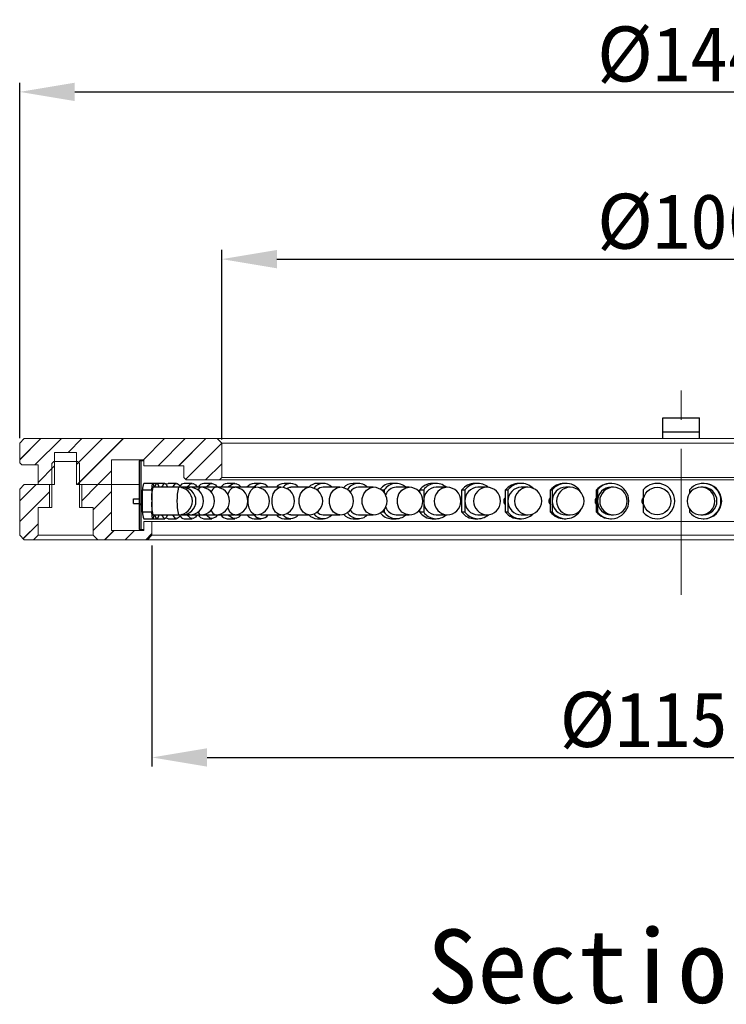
# Model space of a CAD drawing. Header units: millimetres. Extents: x -201 to 202, y 143 to 428.
# Tile 3 of 9: x 61 to 99, y 304 to 357. Entities that reach past the tile are written whole.
import ezdxf

# ---------------------------------------------------------------- set-up
doc = ezdxf.new("R2010")
doc.units = ezdxf.units.MM
doc.header["$LTSCALE"] = 0.25
doc.linetypes.add('CENTER', pattern=[50.8, 31.75, -6.35, 6.35, -6.35])
doc.layers.get('0').update_dxf_attribs({"lineweight": 30})
for name, color, linetype, lineweight in [('BASE', 7, 'Continuous', 20), ('CENTER', 1, 'CENTER', 9), ('COVER', 7, 'Continuous', 20), ('DIMENSION', 6, 'Continuous', 9)]:
    doc.layers.add(name, color=color, linetype=linetype, lineweight=lineweight)
doc.layers.add('CABLE 3P', color=7, linetype='Continuous')
doc.layers.add('PCB ASSY', color=7, linetype='Continuous')
doc.styles.add('VS Standard', font='msgothic.ttc', dxfattribs={"height": 3})
doc.dimstyles.new('VS Standard x0.5', dxfattribs={"dimtxt": 3, "dimasz": 3, "dimexe": 0.5, "dimexo": 0.8, "dimgap": 0.5, "dimtad": 3, "dimlfac": 2, "dimrnd": 0.0001, "dimzin": 9, "dimdsep": 46, "dimtxsty": 'VS Standard', "dimcen": 0, "dimaunit": 1, "dimadec": 0, "dimazin": 2, "dimtfac": 1, "dimtmove": 0, "dimatfit": 3, "dimfxl": 1, "dimtolj": 1, "dimtzin": 0, "dimarcsym": 0})
pattern_1 = [(45, (-143.509, 173.5865), (-2.245064, 2.245064), [])]

# ---------------------------------------------------------------- blocks, each defined once
blk = doc.blocks.new('SW_HATCH_2')
at = {"color": 0, "linetype": 'Continuous', "lineweight": 0}
for p, q in [((0, 0), (-0.89, -0.89)), ((0.735, -0.387), (-0.89, -2.012)), ((0.11, -2.135), (-0.698, -2.943))]:
    blk.add_line(p, q, dxfattribs=at)
blk = doc.blocks.new('SW_HATCH_4')
at = {"color": 0, "linetype": 'Continuous', "lineweight": 0}
for p, q in [((0, 0), (-0.882, -0.882)), ((0.743, -0.38), (-0.257, -1.38)), ((0.743, -1.502), (-0.257, -2.502)), ((0.866, -2.502), (0.366, -3.002)), ((1.989, -2.502), (1.489, -3.002)), ((2.943, -2.67), (2.611, -3.002))]:
    blk.add_line(p, q, dxfattribs=at)
blk = doc.blocks.new('SW_HATCH_5')
at = {"color": 0, "linetype": 'Continuous', "lineweight": 0}
for p, q in [((0, 0), (-1.145, -1.145)), ((1.123, 0), (-0.312, -1.435)), ((2.245, 0), (1.495, -0.75)), ((3.368, 0), (1.955, -1.412)), ((4.49, 0), (1.99, -2.5)), ((6.735, 0), (5.585, -1.15)), ((7.858, 0), (6.383, -1.475)), ((8.98, 0), (7.505, -1.475)), ((9.854, -0.249), (7.887, -2.216)), ((0.755, -1.49), (-0.145, -2.39)), ((9.855, -1.37), (8.975, -2.25)), ((3.855, -1.757), (3.113, -2.5))]:
    blk.add_line(p, q, dxfattribs=at)
blk = doc.blocks.new('*D409')
at = {"layer": 'Defpoints', "color": 0}
for p in [(122.04, 344.156), (72.04, 333.538), (122.04, 333.538)]:
    blk.add_point(p, dxfattribs=at)
at = {"layer": 'DIMENSION', "color": 0, "lineweight": -2}
for p, q in [((72.04, 334.338), (72.04, 344.656)), ((122.04, 334.338), (122.04, 344.656)), ((75.04, 344.156), (119.04, 344.156))]:
    blk.add_line(p, q, dxfattribs=at)
at = {"layer": 'DIMENSION', "color": 0}
for points in [[(75.04, 344.656), (75.04, 343.656), (72.04, 344.156)], [(119.04, 343.656), (119.04, 344.656), (122.04, 344.156)]]:
    blk.add_solid(points, dxfattribs=at)
at = {"layer": 'DIMENSION', "color": 0, "insert": (97.04, 346.157), "char_height": 3, "attachment_point": 5, "style": 'VS Standard'}
blk.add_mtext('\\A1;\\A1;%%c100', dxfattribs=at)
blk = doc.blocks.new('*D410')
at = {"layer": 'Defpoints', "color": 0}
for p in [(133.04, 353.258), (61.04, 333.61), (133.04, 333.61)]:
    blk.add_point(p, dxfattribs=at)
at = {"layer": 'DIMENSION', "color": 0, "lineweight": -2}
for p, q in [((61.04, 334.41), (61.04, 353.758)), ((133.04, 334.41), (133.04, 353.758)), ((64.04, 353.258), (130.04, 353.258))]:
    blk.add_line(p, q, dxfattribs=at)
at = {"layer": 'DIMENSION', "color": 0}
for points in [[(64.04, 353.758), (64.04, 352.758), (61.04, 353.258)], [(130.04, 352.758), (130.04, 353.758), (133.04, 353.258)]]:
    blk.add_solid(points, dxfattribs=at)
at = {"layer": 'DIMENSION', "color": 0, "insert": (97.04, 355.259), "char_height": 3, "attachment_point": 5, "style": 'VS Standard'}
blk.add_mtext('\\A1;\\A1;%%c144', dxfattribs=at)
blk = doc.blocks.new('*D411')
at = {"layer": 'Defpoints', "color": 0}
for p in [(68.24, 329.38), (125.84, 329.38), (125.84, 317.042)]:
    blk.add_point(p, dxfattribs=at)
at = {"layer": 'DIMENSION', "color": 0, "lineweight": -2}
for p, q in [((68.24, 328.58), (68.24, 316.542)), ((125.84, 328.58), (125.84, 316.542)), ((71.24, 317.042), (122.84, 317.042))]:
    blk.add_line(p, q, dxfattribs=at)
at = {"layer": 'DIMENSION', "color": 0}
for points in [[(71.24, 317.542), (71.24, 316.542), (68.24, 317.042)], [(122.84, 316.542), (122.84, 317.542), (125.84, 317.042)]]:
    blk.add_solid(points, dxfattribs=at)
at = {"layer": 'DIMENSION', "color": 0, "insert": (97.04, 319.043), "char_height": 3, "attachment_point": 5, "style": 'VS Standard'}
blk.add_mtext('\\A1;\\A1;%%c115.2', dxfattribs=at)

msp = doc.modelspace()

# ---------------------------------------------------------------- hatches: boundary and pattern name
at = {"layer": 'BASE'}
h = msp.add_hatch(dxfattribs=at)
h.set_pattern_fill('ANSI31', color=256, style=0)
h.set_pattern_definition(pattern_1)
h.paths.add_polyline_path([(61.04, 334.1404), (61.04, 333.0804), (61.165, 332.9554), (62.04, 332.9554), (62.04, 331.8904), (62.94, 331.8904), (62.94, 333.6404), (64.14, 333.6404), (64.14, 331.8904), (66.04, 331.8904), (66.04, 333.2404), (67.79, 333.2404), (67.79, 332.9154), (69.98, 332.9154), (69.98, 332.2654), (70.105, 332.1404), (71.915, 332.1404), (72.04, 332.2654), (72.04, 334.1404), (71.79, 334.3904), (61.29, 334.3904)], flags=0)
at = {"layer": 'COVER'}
h = msp.add_hatch(dxfattribs=at)
h.set_pattern_fill('ANSI31', color=256, style=0)
h.set_pattern_definition(pattern_1)
h.paths.add_polyline_path([(62.665, 331.8904), (61.29, 331.8904), (61.04, 331.6404), (61.04, 329.1388), (61.29, 328.8888), (61.79, 328.8888), (62.04, 329.1388), (62.04, 330.6388), (62.665, 330.6388)], flags=0)
h = msp.add_hatch(dxfattribs=at)
h.set_pattern_fill('ANSI31', color=256, style=0)
h.set_pattern_definition(pattern_1)
h.paths.add_polyline_path([(68.24, 329.8888), (67.79, 329.8888), (67.79, 329.3888), (66.04, 329.3888), (66.04, 331.8904), (64.415, 331.8904), (64.415, 330.6388), (65.04, 330.6388), (65.04, 329.1388), (65.29, 328.8888), (67.99, 328.8888), (68.24, 329.1388)], flags=0)
at = {"layer": 'PCB ASSY', "linetype": 'Continuous', "lineweight": 18}
h = msp.add_hatch(dxfattribs=at)
h.set_pattern_fill('ANSI31', color=256, style=0)
h.set_pattern_definition(pattern_1)
h.paths.add_polyline_path([(67.64, 333.1904), (67.54, 333.1904), (67.54, 329.4404), (67.64, 329.4404)], flags=0)

# ---------------------------------------------------------------- linework, layer by layer
at = {"color": 7, "linetype": 'Continuous', "lineweight": 25}
for p, q in [((61.29, 334.3904), (61.04, 334.1404)), ((67.54, 333.1904), (67.54, 329.4404)), ((67.64, 333.1904), (67.54, 333.1904)), ((67.64, 333.1904), (67.64, 329.4404)), ((61.29, 331.8904), (61.04, 331.6404)), ((67.54, 329.4404), (67.64, 329.4404))]:
    msp.add_line(p, q, dxfattribs=at)
at = {"layer": 'BASE'}
for p, q in [((61.29, 334.3904), (71.79, 334.3904)), ((72.04, 334.1404), (71.79, 334.3904)), ((71.79, 334.3904), (122.29, 334.3904)), ((61.04, 333.0804), (61.04, 334.1404)), ((72.04, 334.1404), (72.04, 332.2654)), ((122.04, 334.1404), (72.04, 334.1404)), ((62.94, 333.6404), (64.14, 333.6404)), ((62.94, 333.6404), (62.94, 331.8904)), ((64.14, 331.8904), (64.14, 333.6404)), ((61.04, 333.0804), (61.165, 332.9554)), ((62.04, 332.9554), (61.165, 332.9554)), ((62.04, 331.8904), (62.04, 332.9554)), ((62.89, 333.1388), (62.79, 333.0388)), ((64.19, 333.1388), (62.89, 333.1388)), ((64.29, 333.0388), (64.19, 333.1388)), ((67.79, 333.2404), (66.04, 333.2404)), ((66.04, 333.2404), (66.04, 331.8904)), ((67.64, 333.1904), (67.79, 333.1904)), ((67.79, 332.9154), (67.79, 333.2404)), ((69.98, 332.9154), (67.79, 332.9154)), ((69.98, 332.2654), (69.98, 332.9154)), ((69.98, 332.2654), (70.105, 332.1404)), ((71.915, 332.1404), (72.04, 332.2654)), ((72.04, 332.2654), (122.04, 332.2654)), ((71.915, 332.1404), (70.105, 332.1404)), ((122.165, 332.1404), (71.915, 332.1404))]:
    msp.add_line(p, q, dxfattribs=at)
at = {"layer": 'CABLE 3P'}
for p, q in [((96.04, 334.7654), (96.04, 335.5154)), ((96.04, 335.5154), (98.04, 335.5154)), ((98.04, 334.7654), (98.04, 335.5154)), ((96.04, 334.3904), (96.04, 334.7654)), ((96.04, 334.7654), (98.04, 334.7654)), ((98.04, 334.3904), (98.04, 334.7654))]:
    msp.add_line(p, q, dxfattribs=at)
at = {"layer": 'CENTER'}
msp.add_line((97.04, 325.8888), (97.04, 337.8888), dxfattribs=at)
at = {"layer": 'COVER'}
for p, q in [((62.79, 330.6388), (62.79, 333.0388)), ((64.29, 333.0388), (64.29, 330.6388)), ((62.665, 331.8904), (61.29, 331.8904)), ((62.94, 331.8904), (62.04, 331.8904)), ((62.665, 331.8904), (62.665, 330.6388)), ((66.04, 331.8904), (64.14, 331.8904)), ((64.415, 330.6388), (64.415, 331.8904)), ((66.04, 331.8904), (64.415, 331.8904)), ((66.04, 331.8904), (66.04, 329.3888)), ((66.04, 331.8904), (67.54, 331.8904)), ((61.04, 329.1388), (61.04, 331.6404)), ((62.04, 330.6388), (62.665, 330.6388)), ((62.04, 330.6388), (62.04, 329.1388)), ((62.265, 330.6388), (62.79, 330.6388)), ((64.29, 330.6388), (64.815, 330.6388)), ((64.415, 330.6388), (65.04, 330.6388)), ((65.04, 329.1388), (65.04, 330.6388)), ((67.79, 329.3888), (67.79, 329.8888)), ((67.79, 329.8888), (68.24, 329.8888)), ((68.24, 329.8888), (68.24, 329.1388)), ((125.84, 329.8888), (68.24, 329.8888)), ((61.04, 329.1388), (61.29, 328.8888)), ((61.79, 328.8888), (62.04, 329.1388)), ((62.04, 329.1388), (62.265, 329.1388)), ((62.265, 329.1388), (62.674, 329.1388)), ((62.674, 329.1388), (63.107, 329.1388)), ((63.107, 329.1388), (63.9731, 329.1388)), ((63.9731, 329.1388), (64.4061, 329.1388)), ((64.4061, 329.1388), (64.815, 329.1388)), ((64.815, 329.1388), (65.04, 329.1388)), ((65.04, 329.1388), (65.29, 328.8888)), ((66.04, 329.3888), (67.79, 329.3888)), ((67.79, 329.4404), (67.64, 329.4404)), ((67.99, 328.8888), (68.24, 329.1388)), ((68.24, 329.1388), (125.84, 329.1388)), ((61.79, 328.8888), (61.29, 328.8888)), ((65.29, 328.8888), (61.79, 328.8888)), ((67.99, 328.8888), (65.29, 328.8888)), ((126.09, 328.8888), (67.99, 328.8888))]:
    msp.add_line(p, q, dxfattribs=at)
at = {"layer": 'PCB ASSY', "linetype": 'Continuous', "lineweight": 25}
for p, q in [((68.2914, 331.9561), (67.7933, 331.9561)), ((68.5055, 331.9561), (68.2914, 331.9561)), ((69.6861, 331.7436), (68.2914, 331.7436)), ((68.9367, 331.9561), (68.5055, 331.9561)), ((69.5818, 331.9561), (69.1119, 331.9561)), ((69.8842, 331.7436), (69.6861, 331.7436)), ((69.8549, 331.7244), (69.8842, 331.7436)), ((70.289, 331.7436), (69.8842, 331.7436)), ((70.4358, 331.9561), (69.9827, 331.9561)), ((70.8973, 331.7436), (70.289, 331.7436)), ((71.7047, 331.7436), (70.8973, 331.7436)), ((71.4924, 331.9561), (71.0594, 331.9561)), ((72.7048, 331.7436), (71.7047, 331.7436)), ((72.7433, 331.9561), (72.3338, 331.9561)), ((72.7293, 331.7432), (72.7433, 331.7436)), ((73.8902, 331.7436), (72.7433, 331.7436)), ((74.1792, 331.9561), (73.7962, 331.9561)), ((75.2517, 331.7436), (74.1792, 331.7436)), ((75.7891, 331.9561), (75.4355, 331.9561)), ((76.7791, 331.7436), (75.7891, 331.7436)), ((77.5607, 331.9561), (77.2393, 331.9561)), ((78.4606, 331.7436), (77.5607, 331.7436)), ((79.4806, 331.9561), (79.1938, 331.9561)), ((80.2836, 331.7436), (79.4806, 331.7436)), ((81.5341, 331.9561), (81.2841, 331.9561)), ((82.2341, 331.7436), (81.5341, 331.7436)), ((83.7056, 331.9561), (83.4942, 331.9561)), ((84.2972, 331.7436), (83.7056, 331.7436)), ((85.9785, 331.9561), (85.8075, 331.9561)), ((86.4574, 331.7436), (85.9785, 331.7436)), ((88.3357, 331.9561), (88.2063, 331.9561)), ((88.6981, 331.7436), (88.3357, 331.7436)), ((90.7591, 331.9561), (90.6723, 331.9561)), ((91.0022, 331.7436), (90.7591, 331.7436)), ((93.2303, 331.9561), (93.1868, 331.9561)), ((93.3524, 331.7436), (93.2303, 331.7436)), ((98.2407, 331.7436), (98.1187, 331.7436)), ((98.2843, 331.9561), (98.2407, 331.9561)), ((67.7279, 331.5969), (68.226, 331.5969)), ((67.7279, 331.1186), (67.7279, 331.5969)), ((68.226, 331.5969), (68.226, 330.9936)), ((80.7292, 331.5969), (80.8845, 331.5969)), ((80.8845, 331.5969), (80.8845, 331.4424)), ((82.8145, 331.5969), (83.0258, 331.5969)), ((82.8145, 331.4686), (82.8145, 331.5969)), ((83.0258, 331.5969), (83.0258, 330.9936)), ((85.1028, 331.1186), (85.1028, 331.5969)), ((85.1028, 331.5969), (85.2738, 331.5969)), ((85.2738, 331.5969), (85.2738, 330.9936)), ((87.4819, 331.5969), (87.6113, 331.5969)), ((87.4819, 331.1186), (87.4819, 331.5969)), ((87.6113, 331.5969), (87.6113, 330.9936)), ((89.9337, 331.1186), (89.9337, 331.5969)), ((89.9337, 331.5969), (90.0205, 331.5969)), ((90.0205, 331.5969), (90.0205, 330.9936)), ((92.4396, 331.1186), (92.4396, 331.5969)), ((92.4396, 331.5969), (92.4832, 331.5969)), ((92.4832, 331.5969), (92.4832, 330.9936)), ((94.9806, 331.5969), (94.9806, 330.9936)), ((97.4936, 331.5969), (97.4936, 331.408)), ((67.229, 330.8686), (67.229, 331.1186)), ((67.229, 331.1186), (67.54, 331.1186)), ((67.229, 330.8686), (67.54, 330.8686)), ((67.6435, 330.8686), (67.7271, 330.8686)), ((67.6436, 331.1186), (67.7271, 331.1186)), ((67.7271, 330.8686), (67.7271, 331.1186)), ((67.7271, 331.1186), (67.7279, 331.1186)), ((67.7279, 330.8686), (67.7271, 330.8686)), ((67.7279, 330.8686), (67.7279, 331.1186)), ((67.7279, 330.3904), (67.7279, 330.8686)), ((68.226, 330.9936), (68.226, 330.3904)), ((83.0258, 330.9936), (83.0258, 330.3904)), ((85.0367, 331.1186), (85.0934, 331.1186)), ((85.0367, 330.8686), (85.0934, 330.8686)), ((85.0934, 330.8686), (85.0934, 331.1186)), ((85.0934, 331.1186), (85.1028, 331.1186)), ((85.1028, 330.8686), (85.0934, 330.8686)), ((85.1028, 330.8686), (85.1028, 331.1186)), ((85.1028, 330.3904), (85.1028, 330.8686)), ((85.2738, 330.9936), (85.2738, 330.3904)), ((87.4104, 330.8686), (87.4722, 330.8686)), ((87.4169, 331.1186), (87.4722, 331.1186)), ((87.4722, 330.8686), (87.4722, 331.1186)), ((87.4722, 331.1186), (87.4819, 331.1186)), ((87.4819, 330.8686), (87.4722, 330.8686)), ((87.4819, 330.8686), (87.4819, 331.1186)), ((87.4819, 330.3904), (87.4819, 330.8686)), ((87.6113, 330.9936), (87.6113, 330.3904)), ((89.8681, 330.8686), (89.9239, 330.8686)), ((89.8748, 331.1186), (89.9239, 331.1186)), ((89.9239, 330.8686), (89.9239, 331.1186)), ((89.9239, 331.1186), (89.9337, 331.1186)), ((89.9337, 330.8686), (89.9239, 330.8686)), ((89.9337, 330.8686), (89.9337, 331.1186)), ((89.9337, 330.3904), (89.9337, 330.8686)), ((90.0205, 330.9936), (90.0205, 330.3904)), ((92.3861, 331.1186), (92.4297, 331.1186)), ((92.3861, 330.8686), (92.4297, 330.8686)), ((92.4297, 330.8686), (92.4297, 331.1186)), ((92.4297, 331.1186), (92.4396, 331.1186)), ((92.4396, 330.8686), (92.4297, 330.8686)), ((92.4396, 330.8686), (92.4396, 331.1186)), ((92.4396, 330.3904), (92.4396, 330.8686)), ((92.4832, 330.9936), (92.4832, 330.3904)), ((94.9706, 330.8686), (94.9706, 331.1186)), ((94.9706, 331.1186), (94.9806, 331.1186)), ((94.9806, 330.8686), (94.9706, 330.8686)), ((94.9806, 330.9936), (94.9806, 330.3904)), ((68.226, 330.3904), (67.7279, 330.3904)), ((68.2914, 330.2436), (69.6861, 330.2436)), ((69.6861, 330.2436), (69.8842, 330.2436)), ((69.8842, 330.2436), (69.8549, 330.2629)), ((69.8842, 330.2436), (70.289, 330.2436)), ((70.289, 330.2436), (70.8973, 330.2436)), ((70.8973, 330.2436), (71.7047, 330.2436)), ((71.7047, 330.2436), (72.7048, 330.2436)), ((72.7433, 330.2436), (72.7293, 330.244)), ((72.7433, 330.2436), (73.8902, 330.2436)), ((74.1792, 330.2436), (75.2517, 330.2436)), ((75.7891, 330.2436), (76.7791, 330.2436)), ((77.5607, 330.2436), (78.4606, 330.2436)), ((79.4806, 330.2436), (80.2836, 330.2436)), ((80.8845, 330.3904), (80.7292, 330.3904)), ((80.8845, 330.5449), (80.8845, 330.3904)), ((81.5341, 330.2436), (82.2341, 330.2436)), ((82.8145, 330.3904), (82.8145, 330.5187)), ((83.0258, 330.3904), (82.8145, 330.3904)), ((83.7056, 330.2436), (84.2972, 330.2436)), ((85.2738, 330.3904), (85.1028, 330.3904)), ((85.9785, 330.2436), (86.4574, 330.2436)), ((87.6113, 330.3904), (87.4819, 330.3904)), ((88.3357, 330.2436), (88.6981, 330.2436)), ((90.0205, 330.3904), (89.9337, 330.3904)), ((90.7591, 330.2436), (91.0022, 330.2436)), ((92.4832, 330.3904), (92.4396, 330.3904)), ((93.2303, 330.2436), (93.3524, 330.2436)), ((97.4936, 330.5793), (97.4936, 330.3904)), ((98.1187, 330.2436), (98.2407, 330.2436)), ((67.7933, 330.0311), (68.2914, 330.0311)), ((68.2914, 330.0311), (68.5055, 330.0311)), ((68.5055, 330.0311), (68.9367, 330.0311)), ((69.1119, 330.0311), (69.5818, 330.0311)), ((69.9827, 330.0311), (70.4358, 330.0311)), ((71.0594, 330.0311), (71.4924, 330.0311)), ((72.3338, 330.0311), (72.7433, 330.0311)), ((73.7962, 330.0311), (74.1792, 330.0311)), ((75.4355, 330.0311), (75.7891, 330.0311)), ((77.2393, 330.0311), (77.5607, 330.0311)), ((79.1938, 330.0311), (79.4806, 330.0311)), ((81.2841, 330.0311), (81.5341, 330.0311)), ((83.4942, 330.0311), (83.7056, 330.0311)), ((85.8075, 330.0311), (85.9785, 330.0311)), ((88.2063, 330.0311), (88.3357, 330.0311)), ((90.6723, 330.0311), (90.7591, 330.0311)), ((93.1868, 330.0311), (93.2303, 330.0311)), ((98.2407, 330.0311), (98.2843, 330.0311))]:
    msp.add_line(p, q, dxfattribs=at)
at = {"layer": 'PCB ASSY', "linetype": 'Continuous', "lineweight": 25, "flags": 128}
for points in [[(68.226, 331.5969), (68.2465, 331.8066), (68.2718, 331.9294), (68.2991, 331.9521), (68.3257, 331.8722), (68.344, 331.7436)], [(68.4007, 331.7436), (68.416, 331.8066), (68.4663, 331.9294), (68.5209, 331.9521), (68.5737, 331.8722), (68.6102, 331.7436)], [(68.7805, 331.7436), (68.8033, 331.8066), (68.8783, 331.9294), (68.9596, 331.9521), (69.0384, 331.8722), (69.0928, 331.7436)], [(69.0122, 331.9109), (69.0348, 331.9294), (69.1119, 331.9561)], [(69.3754, 331.7436), (69.4055, 331.8066), (69.5047, 331.9294), (69.6121, 331.9521), (69.7162, 331.8722), (69.7881, 331.7436)], [(70.1809, 331.7436), (70.2181, 331.8066), (70.3406, 331.9294), (70.4733, 331.9521), (70.602, 331.8722), (70.6908, 331.7436)], [(70.2057, 331.6712), (70.2358, 331.715), (70.289, 331.7436)], [(71.1907, 331.7436), (71.2348, 331.8066), (71.3797, 331.9294), (71.5367, 331.9521), (71.689, 331.8722), (71.794, 331.7436)], [(72.3714, 331.3371), (72.386, 331.3885), (72.4788, 331.5922), (72.6022, 331.715), (72.7048, 331.7436)], [(72.3973, 331.7436), (72.4478, 331.8066), (72.6141, 331.9294), (72.7942, 331.9521), (72.9689, 331.8722), (73.0894, 331.7436)], [(73.8902, 330.2436), (73.7724, 330.2723), (73.6309, 330.3951), (73.5244, 330.5988), (73.4673, 330.8558), (73.4673, 331.1315), (73.5244, 331.3885), (73.6309, 331.5922), (73.7724, 331.715), (73.8902, 331.7436)], [(74.0661, 331.7227), (74.1347, 331.7404), (74.1792, 331.7436)], [(75.2517, 330.2436), (75.1198, 330.2723), (74.9612, 330.3951), (74.8418, 330.5988), (74.7778, 330.8558), (74.7778, 331.1315), (74.8418, 331.3885), (74.9612, 331.5922), (75.1198, 331.715), (75.2517, 331.7436)], [(75.5665, 331.6744), (75.7402, 331.7404), (75.7891, 331.7436)], [(76.7791, 330.2436), (76.6339, 330.2723), (76.4595, 330.3951), (76.3282, 330.5988), (76.2578, 330.8558), (76.2578, 331.1315), (76.3282, 331.3885), (76.4595, 331.5922), (76.6339, 331.715), (76.7791, 331.7436)], [(78.4606, 330.2436), (78.3034, 330.2723), (78.1144, 330.3951), (77.9721, 330.5988), (77.8959, 330.8558), (77.8959, 331.1315), (77.9721, 331.3885), (78.1144, 331.5922), (78.3034, 331.715), (78.4606, 331.7436)], [(80.2836, 330.2436), (80.1154, 330.2723), (79.9133, 330.3951), (79.7612, 330.5988), (79.6797, 330.8558), (79.6797, 331.1315), (79.7612, 331.3885), (79.9133, 331.5922), (80.1154, 331.715), (80.2836, 331.7436)], [(82.2341, 330.2436), (82.0563, 330.2723), (81.8426, 330.3951), (81.6818, 330.5988), (81.5956, 330.8558), (81.5956, 331.1315), (81.6818, 331.3885), (81.8426, 331.5922), (82.0563, 331.715), (82.2341, 331.7436)], [(72.7048, 330.2436), (72.6022, 330.2723), (72.4788, 330.3951), (72.386, 330.5988), (72.3714, 330.6502)], [(68.344, 330.2436), (68.3257, 330.1151), (68.2991, 330.0352), (68.2718, 330.0579), (68.2465, 330.1807), (68.226, 330.3904)], [(68.6102, 330.2436), (68.5737, 330.1151), (68.5209, 330.0352), (68.4663, 330.0579), (68.416, 330.1807), (68.4007, 330.2436)], [(69.0928, 330.2436), (69.0384, 330.1151), (68.9596, 330.0352), (68.8783, 330.0579), (68.8033, 330.1807), (68.7805, 330.2436)], [(69.1119, 330.0311), (69.0348, 330.0579), (69.0122, 330.0764)], [(69.7881, 330.2436), (69.7162, 330.1151), (69.6121, 330.0352), (69.5047, 330.0579), (69.4055, 330.1807), (69.3754, 330.2436)], [(70.6908, 330.2436), (70.602, 330.1151), (70.4733, 330.0352), (70.3406, 330.0579), (70.2181, 330.1807), (70.1809, 330.2436)], [(70.289, 330.2436), (70.2358, 330.2723), (70.2057, 330.3161)], [(71.7975, 330.2494), (71.689, 330.1151), (71.5367, 330.0352), (71.3797, 330.0579), (71.2348, 330.1807), (71.1907, 330.2436)], [(73.0894, 330.2436), (72.9689, 330.1151), (72.7942, 330.0352), (72.6141, 330.0579), (72.4478, 330.1807), (72.3973, 330.2436)], [(74.1792, 330.2436), (74.1347, 330.2468), (74.0661, 330.2646)], [(75.7891, 330.2436), (75.7402, 330.2468), (75.5665, 330.3129)]]:
    msp.add_lwpolyline(points, dxfattribs=at)
at = {"layer": 'PCB ASSY', "linetype": 'Continuous', "lineweight": 25}
msp.add_circle((95.7306, 330.9936), 0.75, dxfattribs=at)
for centre, radius, start, end in [((68.3822, 331.6634), 0.6576, 153.56945, 185.80604), ((69.8701, 331.2282), 1.6607, 161.9183, 188.11956), ((72.8007, 330.9936), 3.2036, 166.46073, 193.53927), ((69.6861, 330.9936), 0.75, 270, 90), ((70.035, 331.6457), 0.3148, 99.57563, 150.49025), ((69.8842, 330.9936), 0.75, 270, 90), ((70.289, 330.9936), 0.75, 270, 90), ((70.9756, 331.509), 0.2473, 108.44644, 160.60739), ((71.1107, 331.5629), 0.3966, 97.44265, 152.88837), ((70.8973, 330.9936), 0.75, 270, 90), ((71.793, 331.4214), 0.3341, 105.33879, 169.20365), ((71.7047, 330.9936), 0.75, 270, 90), ((72.3738, 331.503), 0.4549, 95.05206, 148.06008), ((72.7048, 330.9936), 0.75, 270, 90), ((73.8275, 331.4391), 0.518, 93.46006, 143.98721), ((74.1792, 331.4729), 0.4729, 34.9262, 145.0738), ((73.8902, 330.9936), 0.75, 270, 90), ((75.4598, 331.3732), 0.5835, 92.37854, 140.58385), ((75.2517, 330.9936), 0.75, 270, 90), ((75.7888, 331.401), 0.5473, 38.75234, 142.223), ((77.2578, 331.3073), 0.6491, 91.63052, 137.75955), ((76.7791, 330.9936), 0.75, 270, 90), ((77.559, 331.3253), 0.6246, 42.04653, 144.07781), ((77.5692, 331.2537), 0.49, 90.99374, 135.17879), ((78.4606, 330.9936), 0.75, 270, 90), ((79.209, 331.2375), 0.7188, 91.21478, 138.51532), ((79.477, 331.2503), 0.7008, 44.74308, 148.54674), ((79.4995, 331.1644), 0.5795, 91.87236, 145.6067), ((80.2836, 330.9936), 0.75, 270, 90), ((81.2976, 331.1683), 0.788, 90.9833, 143.31511), ((81.531, 331.1872), 0.7653, 46.63904, 147.63606), ((81.5538, 331.1018), 0.6421, 91.75922, 159.14356), ((82.2341, 330.9936), 0.75, 270, 90), ((83.5044, 331.1142), 0.842, 90.69356, 145.02143), ((83.7329, 331.0359), 0.7083, 92.21072, 183.41676), ((83.7035, 331.1319), 0.8218, 48.10255, 145.54419), ((84.3511, 330.9936), 0.7519, 94.11094, 265.88906), ((84.2972, 330.9936), 0.75, 270, 90), ((85.814, 331.0726), 0.8836, 90.4175, 143.60259), ((85.9958, 331.0213), 0.7226, 91.36873, 182.19292), ((85.9773, 331.0841), 0.8705, 48.64961, 143.91031), ((86.4914, 330.9936), 0.7508, 92.59948, 267.40052), ((86.4574, 330.9936), 0.75, 270, 90), ((88.2099, 331.0389), 0.9173, 90.22403, 142.5298), ((88.3453, 331.0095), 0.7342, 90.75034, 181.2356), ((88.3353, 331.0431), 0.9116, 45.15344, 142.58864), ((88.717, 330.9936), 0.7502, 91.44885, 268.55115), ((88.6981, 330.9936), 0.75, 270, 90), ((90.6739, 331.014), 0.9422, 90.0963, 141.77973), ((90.7595, 331.014), 0.9412, 28.64405, 141.73402), ((90.7634, 331.0008), 0.7429, 90.32742, 180.54968), ((91.0106, 330.9936), 0.75, 90.63979, 269.36021), ((91.0022, 330.9936), 0.75, 270, 90), ((93.1872, 330.9988), 0.9574, 90.0236, 141.3361), ((93.2314, 330.9936), 0.9611, 218.87848, 141.12152), ((93.2314, 330.9954), 0.7482, 90.08096, 180.13749), ((93.3545, 330.9936), 0.75, 90.15934, 269.84066), ((93.3524, 330.9936), 0.75, 270, 90), ((95.7306, 330.9936), 0.9625, 218.81071, 141.18929), ((98.1187, 330.9936), 0.75, 90, 180), ((98.2418, 330.9936), 0.9611, 218.87848, 141.12152), ((98.1174, 330.9952), 0.7485, 359.88127, 89.90029), ((98.2387, 330.9936), 0.75, 270.15934, 89.84066), ((98.2818, 330.9936), 0.9625, 270.15118, 89.84882), ((70.2364, 330.791), 2.0206, 174.24447, 195.71767), ((81.5538, 330.8855), 0.6421, 200.85644, 268.24078), ((83.7392, 330.9572), 0.7143, 177.07362, 267.2989), ((85.9998, 330.9698), 0.7264, 178.11578, 268.32258), ((88.3476, 330.98), 0.7364, 178.93577, 269.07828), ((90.7644, 330.9875), 0.7439, 179.52576, 269.59714), ((93.2316, 330.9921), 0.7485, 179.88127, 269.90029), ((98.1187, 330.9936), 0.75, 180, 270), ((98.1177, 330.9919), 0.7482, 270.08096, 0.13749), ((68.3822, 330.3239), 0.6576, 174.19396, 206.43055), ((70.035, 330.3416), 0.3148, 209.50975, 260.42437), ((70.9756, 330.4783), 0.2473, 199.39261, 251.55356), ((71.1107, 330.4244), 0.3966, 207.11163, 262.55735), ((71.793, 330.5659), 0.3341, 190.79635, 254.66121), ((72.3738, 330.4843), 0.4549, 211.93992, 264.94794), ((73.8275, 330.5482), 0.518, 216.01279, 266.53994), ((74.1792, 330.5166), 0.4742, 215.14567, 324.85433), ((75.4598, 330.6141), 0.5835, 219.41615, 267.62146), ((75.7888, 330.5883), 0.5486, 217.9447, 321.07996), ((77.2578, 330.68), 0.6491, 222.24045, 268.36948), ((77.5591, 330.6644), 0.6262, 216.09613, 317.77954), ((77.5692, 330.7336), 0.49, 224.82121, 269.00626), ((79.209, 330.7498), 0.7188, 221.48468, 268.78522), ((79.4773, 330.7398), 0.7026, 211.63799, 315.07219), ((79.4995, 330.8229), 0.5795, 214.3933, 268.12764), ((81.2976, 330.819), 0.788, 216.68489, 269.0167), ((81.5313, 330.8024), 0.7668, 212.49962, 313.22528), ((83.5044, 330.8731), 0.842, 214.97857, 269.30644), ((83.7037, 330.857), 0.8229, 214.54373, 311.80954), ((85.814, 330.9147), 0.8836, 216.39741, 269.5825), ((85.9774, 330.9043), 0.8713, 216.14167, 311.29842), ((88.2099, 330.9484), 0.9173, 217.4702, 269.77597), ((88.3353, 330.9442), 0.9116, 217.41136, 314.84656), ((90.6739, 330.9733), 0.9422, 218.22027, 269.9037), ((90.7595, 330.9733), 0.9412, 218.26598, 331.35595), ((93.1872, 330.9885), 0.9574, 218.6639, 269.9764)]:
    msp.add_arc(centre, radius, start, end, dxfattribs=at)
for points, knots in [([(67.6507, 331.1186), (67.6506, 331.1263), (67.6503, 331.1437), (67.6496, 331.1641), (67.6483, 331.1861), (67.6467, 331.1932), (67.6452, 331.1853), (67.6444, 331.1633), (67.6439, 331.141), (67.6435, 331.1121), (67.6432, 331.0628), (67.6431, 330.9908), (67.6432, 330.9186), (67.6435, 330.8685), (67.6438, 330.8394), (67.6443, 330.8169), (67.6452, 330.795), (67.6466, 330.7876), (67.6482, 330.7955), (67.6494, 330.8177), (67.6502, 330.8397), (67.6506, 330.859), (67.6508, 330.8686)], [0, 0, 0, 0, 0.026899, 0.0612878, 0.0978825, 0.1841455, 0.2698482, 0.3065125, 0.3410904, 0.3755937, 0.4120465, 0.4970246, 0.5830308, 0.6196639, 0.6541704, 0.6886512, 0.7252117, 0.81097, 0.8952552, 0.9315453, 0.9659767, 1, 1, 1, 1]), ([(67.7123, 331.1186), (67.7119, 331.1263), (67.711, 331.1437), (67.7091, 331.1641), (67.7058, 331.1861), (67.701, 331.1932), (67.6964, 331.1854), (67.6934, 331.1631), (67.6919, 331.1451), (67.6913, 331.1307), (67.6911, 331.1259)], [0, 0, 0, 0, 0.0750651, 0.1710317, 0.2731538, 0.513882, 0.7530465, 0.8553628, 0.951857, 1, 1, 1, 1]), ([(85.1028, 331.1763), (85.0928, 331.1719), (85.0727, 331.163), (85.0483, 331.143), (85.0371, 331.126), (85.0323, 331.1186)], [0, 0, 0, 0, 0.3605702, 0.7244318, 1, 1, 1, 1]), ([(87.4819, 331.1725), (87.4742, 331.1692), (87.4561, 331.1614), (87.4318, 331.1408), (87.4103, 331.1121), (87.3893, 331.0628), (87.3816, 330.9908), (87.3883, 330.9186), (87.4088, 330.8685), (87.43, 330.8395), (87.4548, 330.8184), (87.4735, 330.8104), (87.4819, 330.8069)], [0, 0, 0, 0, 0.0581241, 0.1376396, 0.2169835, 0.3008104, 0.4962261, 0.6940059, 0.7782476, 0.8575988, 0.9368908, 1, 1, 1, 1]), ([(89.9337, 331.1688), (89.9285, 331.1666), (89.9126, 331.1598), (89.8901, 331.1407), (89.868, 331.1122), (89.8464, 331.0628), (89.8385, 330.9908), (89.8454, 330.9186), (89.8665, 330.8685), (89.8882, 330.8396), (89.9113, 330.82), (89.9278, 330.813), (89.9337, 330.8105)], [0, 0, 0, 0, 0.04022553, 0.12296145, 0.20551887, 0.29274083, 0.49607104, 0.7018612, 0.78951473, 0.87207973, 0.95458322, 1, 1, 1, 1]), ([(92.4396, 331.1654), (92.4369, 331.1642), (92.4234, 331.1583), (92.4028, 331.1406), (92.3802, 331.1122), (92.3583, 331.0627), (92.3502, 330.9908), (92.3573, 330.9186), (92.3787, 330.8685), (92.4009, 330.8397), (92.422, 330.8215), (92.4362, 330.8154), (92.4396, 330.8139)], [0, 0, 0, 0, 0.0216768, 0.1077501, 0.1936378, 0.2843781, 0.4959103, 0.7100016, 0.8011909, 0.8870864, 0.972918, 1, 1, 1, 1]), ([(95.019, 331.178), (95.0174, 331.1778), (95.0033, 331.176), (94.9798, 331.1625), (94.9505, 331.1412), (94.928, 331.112), (94.9058, 331.0628), (94.8977, 330.9908), (94.9047, 330.9185), (94.9264, 330.8686), (94.9486, 330.8392), (94.9778, 330.8178), (95.0005, 330.8045), (95.0139, 330.8027), (95.0149, 330.8026)], [0, 0, 0, 0, 0.0103307, 0.0895228, 0.1642086, 0.2387332, 0.3174686, 0.501015, 0.686782, 0.7659069, 0.8404384, 0.9149144, 0.9938823, 1, 1, 1, 1]), ([(67.6903, 330.8686), (67.6907, 330.8588), (67.6915, 330.8392), (67.6933, 330.817), (67.6963, 330.7949), (67.7008, 330.7876), (67.7055, 330.7955), (67.7088, 330.8177), (67.7108, 330.8397), (67.7118, 330.859), (67.7123, 330.8686)], [0, 0, 0, 0, 0.090692, 0.1813542, 0.2774846, 0.5029735, 0.7245891, 0.8200085, 0.9105407, 1, 1, 1, 1]), ([(85.023, 330.8761), (85.024, 330.8736), (85.0292, 330.8602), (85.0452, 330.8396), (85.0712, 330.8166), (85.092, 330.8077), (85.1028, 330.8031)], [0, 0, 0, 0, 0.0699982, 0.3744147, 0.6786045, 1, 1, 1, 1])]:
    msp.add_open_spline(points, degree=3, knots=knots, dxfattribs=at)

# ---------------------------------------------------------------- block references
at = {"layer": 'BASE'}
msp.add_blockref('SW_HATCH_5', (62.1848, 334.3904), dxfattribs=at)
at = {"layer": 'COVER'}
for name, p in [('SW_HATCH_2', (61.9298, 331.8904)), ('SW_HATCH_4', (65.2974, 331.8904))]:
    msp.add_blockref(name, p, dxfattribs=at)

# ---------------------------------------------------------------- texts
at = {"layer": 'DIMENSION', "insert": (83.2297, 307.6783), "char_height": 4, "attachment_point": 1, "style": 'VS Standard'}
msp.add_mtext('Section A:A', dxfattribs=at)

# ---------------------------------------------------------------- dimensions: what is measured, and where the dimension line sits
at = {"layer": 'DIMENSION'}
for base, p1, p2, picture, middle in [((133.04, 353.2582), (61.04, 333.6104), (133.04, 333.6104), '*D410', (97.04, 353.2582)), ((122.04, 344.1561), (72.04, 333.5378), (122.04, 333.5378), '*D409', (97.04, 344.1561)), ((125.84, 317.0425), (68.24, 329.3803), (125.84, 329.3803), '*D411', (97.04, 317.0425))]:
    dim = msp.add_linear_dim(base=base, p1=p1, p2=p2, text='\\A1;%%c<>', dimstyle='VS Standard x0.5', dxfattribs=at)
    dim.commit()
    dim.dimension.update_dxf_attribs({"geometry": picture, "text_midpoint": middle, "dimtype": 160})

doc.saveas('drawing.dxf')
